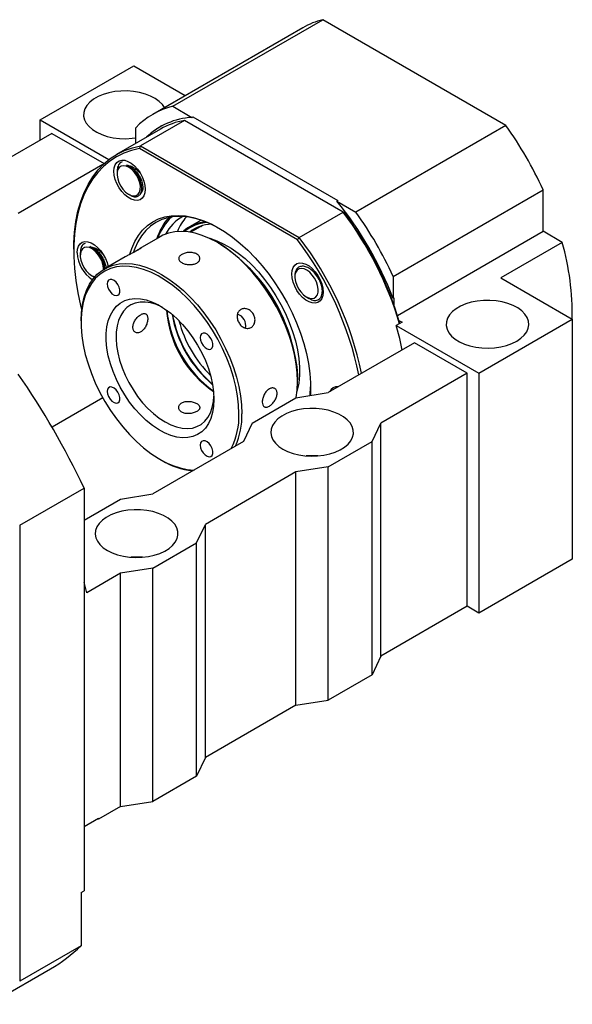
# Model space of a CAD drawing. Header units: millimetres. Extents: x 22 to 286, y -3 to 202.
# Tile 7 of 7: x 235 to 279, y 98 to 177. Entities that reach past the tile are written whole.
import ezdxf

# ---------------------------------------------------------------- set-up
doc = ezdxf.new("R2010")
doc.units = ezdxf.units.MM

msp = doc.modelspace()

# ---------------------------------------------------------------- linework, layer by layer
at = {"color": 7, "linetype": 'Continuous', "lineweight": 25}
for p, q in [((247.1693, 170.0043), (259.2608, 176.9845)), ((274.0181, 168.4653), (259.2608, 176.9845)), ((257.6402, 176.3379), (245.5487, 169.3576)), ((236.4696, 168.9139), (244.012, 173.2681)), ((244.012, 173.2681), (248.1673, 170.8693)), ((247.1693, 170.0043), (248.7063, 169.117)), ((248.7063, 169.117), (248.777, 169.1578)), ((248.777, 169.1578), (260.4603, 162.4132)), ((236.4696, 167.281), (236.4696, 168.9139)), ((236.4696, 168.9139), (242.0089, 165.7161)), ((246.1681, 168.1757), (242.6326, 166.1346)), ((244.177, 167.0262), (244.177, 168.2763)), ((248.1064, 168.8645), (244.5708, 166.8235)), ((260.8952, 161.4816), (248.1064, 168.8645)), ((274.0181, 168.4653), (261.9266, 161.485)), ((237.4124, 167.8253), (230.4592, 163.8113)), ((237.4124, 167.8253), (241.6263, 165.3926)), ((257.207, 159.2566), (244.4878, 166.5992)), ((244.5708, 166.8235), (257.3597, 159.4406)), ((241.5357, 165.3072), (234.7018, 161.3621)), ((242.6672, 164.7345), (242.6672, 164.5489)), ((243.6099, 162.916), (243.7104, 162.858)), ((264.9188, 156.3023), (277.0104, 163.2826)), ((277.0104, 159.9334), (277.0104, 163.2826)), ((260.4603, 162.4132), (260.3896, 162.3723)), ((260.3896, 162.3723), (261.9266, 161.485)), ((257.3597, 159.4406), (260.8952, 161.4816)), ((249.4462, 160.8307), (248.5179, 160.2948)), ((249.5667, 160.3999), (248.6283, 159.8582)), ((249.4344, 160.3235), (249.4908, 160.3787)), ((246.1466, 159.5032), (244.4963, 158.5505)), ((265.2709, 153.1564), (277.0104, 159.9334)), ((278.5535, 159.0426), (277.0104, 159.9334)), ((250.8484, 158.9807), (250.7306, 159.0488)), ((278.5535, 159.0426), (273.6038, 156.1852)), ((239.1801, 158.5039), (239.1801, 158.3678)), ((239.6987, 158.1724), (239.6987, 157.9868)), ((243.3257, 157.8747), (241.6683, 156.9179)), ((241.6816, 156.9256), (241.6486, 157.1643)), ((240.6413, 156.3539), (240.7419, 156.2959)), ((240.7494, 156.3091), (240.8872, 156.2305)), ((257.0006, 156.3327), (257.0006, 156.2745)), ((264.9188, 156.3023), (264.9188, 154.5275)), ((273.6038, 156.1852), (279.3674, 152.8579)), ((257.9432, 154.6416), (257.9875, 154.616)), ((258.01, 154.603), (258.1376, 154.5293)), ((258.2058, 154.5181), (258.0158, 154.6137)), ((264.9188, 154.5275), (264.9895, 154.5683)), ((264.9895, 154.5683), (264.9895, 153.9948)), ((239.7694, 152.721), (239.7694, 152.5849)), ((265.647, 152.6144), (265.1756, 152.3423)), ((265.1756, 152.3423), (271.8249, 148.5037)), ((265.3922, 152.7615), (265.647, 152.6144)), ((271.8249, 148.5037), (279.3674, 152.8579)), ((279.3674, 152.8579), (279.3674, 133.5331)), ((266.6395, 150.9529), (259.6862, 146.9389)), ((270.8821, 148.5036), (266.6395, 150.9529)), ((270.8821, 148.5036), (263.9289, 144.4896)), ((270.8821, 129.7232), (270.8821, 148.5036)), ((271.8249, 148.5037), (271.8249, 129.1789)), ((257.2114, 147.8225), (257.2114, 147.9586)), ((257.0935, 146.5307), (259.6862, 146.9389)), ((241.5177, 146.5163), (237.4262, 144.1544)), ((253.558, 144.4896), (257.0935, 146.5307)), ((253.558, 144.4896), (252.8509, 142.9929)), ((263.2218, 142.9929), (263.9289, 144.4896)), ((263.9289, 125.7092), (263.9289, 144.4896)), ((252.8509, 142.9929), (245.5441, 138.7748)), ((259.6862, 140.9519), (263.2218, 142.9929)), ((263.2218, 124.2124), (263.2218, 142.9929)), ((246.1323, 141.5628), (246.2502, 141.4948)), ((257.0935, 140.5437), (249.7868, 136.3256)), ((259.6862, 140.9519), (257.0935, 140.5437)), ((257.0935, 121.7632), (257.0935, 140.5437)), ((259.6862, 122.1714), (259.6862, 140.9519)), ((234.8197, 136.2598), (240.0051, 139.2532)), ((240.0051, 139.2532), (240.0051, 106.8094)), ((240.0051, 136.6657), (242.9514, 138.3666)), ((242.9514, 138.3666), (245.5441, 138.7748)), ((234.8197, 136.2598), (234.8197, 99.5154)), ((249.0796, 134.8288), (249.7868, 136.3256)), ((249.7868, 117.5451), (249.7868, 136.3256)), ((245.5441, 132.7878), (249.0796, 134.8288)), ((249.0796, 116.0484), (249.0796, 134.8288)), ((279.3674, 133.5331), (271.8249, 129.1789)), ((245.5441, 132.7878), (242.9514, 132.3796)), ((245.5441, 114.0073), (245.5441, 132.7878)), ((242.9514, 132.3796), (240.2408, 130.8148)), ((242.9514, 113.5991), (242.9514, 132.3796)), ((240.2408, 130.8148), (240.0051, 131.6586)), ((270.8821, 129.7232), (263.9289, 125.7092)), ((271.8249, 129.1789), (270.8821, 129.7232)), ((263.9289, 125.7092), (263.2218, 124.2124)), ((263.2218, 124.2124), (259.6862, 122.1714)), ((257.0935, 121.7632), (259.6862, 122.1714)), ((257.0935, 121.7632), (249.7868, 117.5451)), ((249.7868, 117.5451), (249.0796, 116.0484)), ((249.0796, 116.0484), (245.5441, 114.0073)), ((242.9514, 113.5991), (241.1836, 112.5786)), ((242.9514, 113.5991), (245.5441, 114.0073)), ((240.0051, 111.9799), (241.1836, 112.6603)), ((241.1836, 112.5786), (241.1836, 112.6603)), ((241.1129, 112.6195), (241.1836, 112.5786)), ((239.7694, 106.6733), (240.0051, 106.8094)), ((239.7694, 106.6733), (239.7694, 102.3728)), ((239.7694, 102.3728), (234.8197, 99.5154)), ((232.3549, 97.6569), (237.3047, 100.5143))]:
    msp.add_line(p, q, dxfattribs=at)
at = {"color": 7, "linetype": 'Continuous', "lineweight": 25, "flags": 128}
for points in [[(246.4853, 169.8983), (246.3199, 170.1428), (246.0676, 170.3989), (245.7505, 170.6297), (245.3761, 170.8299), (244.9531, 170.9947), (244.4915, 171.1204), (244.0021, 171.2039), (243.4964, 171.2433), (242.9862, 171.2376), (242.4834, 171.1871), (241.9999, 171.0928), (241.547, 170.9571), (241.1353, 170.783), (240.7744, 170.5747), (240.4729, 170.337), (240.2377, 170.0755), (240.0744, 169.7964), (239.9869, 169.5062), (239.9771, 169.2116), (240.0453, 168.9196), (240.19, 168.6371), (240.4076, 168.3706), (240.6932, 168.1265), (241.0399, 167.9103), (241.4398, 167.7273), (241.8834, 167.5816), (242.3603, 167.4767), (242.8593, 167.4151), (243.3688, 167.3982), (243.8768, 167.4264), (244.177, 167.4649)], [(239.1801, 158.5039), (239.1871, 158.9678), (239.2428, 159.8692), (239.3539, 160.7321), (239.52, 161.5522), (239.7401, 162.3257), (240.0133, 163.049), (240.3384, 163.7186), (240.7136, 164.3314), (241.1374, 164.8845), (241.6076, 165.3753), (242.122, 165.8013), (242.6783, 166.1607), (243.2738, 166.4518), (243.9056, 166.673), (244.5708, 166.8235)], [(244.4878, 166.5992), (243.8325, 166.4478), (243.2102, 166.2267), (242.6238, 165.937), (242.076, 165.5801), (241.5695, 165.1576), (241.1066, 164.6715), (240.6895, 164.1242), (240.3201, 163.5181), (240.0002, 162.8562), (239.7312, 162.1415), (239.5146, 161.3774), (239.3512, 160.5675), (239.2418, 159.7156), (239.187, 158.8257), (239.187, 157.902), (239.2418, 156.9488), (239.3512, 155.9707), (239.5146, 154.9721), (239.7312, 153.9579), (239.8178, 153.6065)], [(242.4197, 164.7734), (242.4473, 165.0603), (242.5288, 165.3028), (242.6606, 165.4903), (242.837, 165.6147), (243.0502, 165.6705), (243.2911, 165.6553), (243.5489, 165.5698), (243.8126, 165.4176), (244.0704, 165.2054), (244.3112, 164.9426), (244.5245, 164.6405), (244.7009, 164.3125), (244.8327, 163.9727), (244.9142, 163.6362), (244.9418, 163.3175), (244.9142, 163.0307), (244.8327, 162.7882), (244.7009, 162.6006), (244.5245, 162.4762), (244.3112, 162.4204), (244.0704, 162.4356), (243.8126, 162.5212), (243.5489, 162.6734), (243.2911, 162.8855), (243.0502, 163.1484), (242.837, 163.4504), (242.6606, 163.7785), (242.5288, 164.1182), (242.4473, 164.4548), (242.4197, 164.7734)], [(244.549, 163.5612), (244.5013, 163.8453), (244.4018, 164.1387), (244.2562, 164.4244), (244.0732, 164.6856), (243.8632, 164.9073), (243.6385, 165.0765), (243.4121, 165.1834), (243.1973, 165.2218), (243.0064, 165.1895), (242.8506, 165.0883), (242.739, 164.9241), (242.678, 164.7065), (242.6711, 164.4481), (242.7188, 164.164), (242.8183, 163.8706), (242.9638, 163.585), (243.1469, 163.3237), (243.3569, 163.1021), (243.5816, 162.9329), (243.8079, 162.826), (244.0228, 162.7875), (244.2136, 162.8199), (244.3694, 162.921), (244.4811, 163.0852), (244.5421, 163.3028), (244.549, 163.5612)], [(243.7034, 158.0916), (243.8585, 158.5609), (244.0998, 159.1047), (244.391, 159.5931), (244.7301, 160.0226), (245.1144, 160.39), (245.5412, 160.6926), (246.0073, 160.9281), (246.5092, 161.0947), (247.0432, 161.1913), (247.6054, 161.2171), (248.1916, 161.172), (248.7975, 161.0563), (249.4185, 160.8707), (250.0501, 160.6168), (250.6877, 160.2964), (251.3264, 159.9118), (251.9615, 159.4659), (252.5884, 158.962), (253.2024, 158.4039), (253.799, 157.7956), (254.3737, 157.1417), (254.9224, 156.447), (255.4408, 155.7166), (255.9253, 154.9561), (256.3721, 154.1709), (256.778, 153.3669), (257.1401, 152.5501), (257.4555, 151.7265), (257.7221, 150.9022), (257.9377, 150.0832), (258.1008, 149.2758), (258.2102, 148.4858), (258.2652, 147.7191), (258.2652, 146.9814), (258.251, 146.7129)], [(250.9078, 160.171), (250.3284, 160.4736), (249.6965, 160.7424), (249.0741, 160.9423), (248.4662, 161.0719), (247.8773, 161.1302), (247.3119, 161.1167), (246.7743, 161.0316), (246.2686, 160.8754), (245.7986, 160.6494), (245.3679, 160.3553), (244.9799, 159.9954), (244.6374, 159.5723), (244.3431, 159.0893), (244.0991, 158.55), (244.0043, 158.2839)], [(257.1048, 146.5324), (257.1837, 147.1479), (257.2114, 147.8225), (257.1837, 148.5291), (257.101, 149.2616), (256.9639, 150.0137), (256.7737, 150.7791), (256.5318, 151.5512), (256.2405, 152.3233), (255.9022, 153.089), (255.5197, 153.8417), (255.0963, 154.575), (254.6357, 155.2826), (254.1418, 155.9584), (253.6187, 156.5968), (253.0711, 157.1922), (252.5034, 157.7396), (251.9206, 158.2344), (251.3276, 158.6722), (250.7296, 159.0494), (250.1315, 159.3627), (249.5385, 159.6095), (248.9557, 159.7877), (248.3881, 159.8957), (247.8404, 159.9326), (247.3173, 159.8981), (246.8234, 159.7925), (246.3628, 159.6167), (246.1466, 159.5032)], [(239.4512, 158.2113), (239.4788, 158.4982), (239.5602, 158.7407), (239.692, 158.9282), (239.8684, 159.0526), (240.0817, 159.1084), (240.3225, 159.0932), (240.5804, 159.0077), (240.844, 158.8555), (241.1019, 158.6433), (241.3427, 158.3805), (241.556, 158.0784), (241.7324, 157.7504), (241.8642, 157.4106), (241.9451, 157.0777)], [(241.5839, 156.8674), (241.5804, 156.9991), (241.5327, 157.2832), (241.4332, 157.5766), (241.2877, 157.8623), (241.1046, 158.1235), (240.8947, 158.3452), (240.67, 158.5144), (240.4436, 158.6213), (240.2288, 158.6597), (240.0379, 158.6274), (239.8821, 158.5262), (239.7705, 158.362), (239.7094, 158.1444), (239.7026, 157.886), (239.7503, 157.6019), (239.8498, 157.3085), (239.9953, 157.0228), (240.1784, 156.7616), (240.3883, 156.54), (240.613, 156.3708), (240.8394, 156.2638), (240.8673, 156.2552)], [(250.8484, 158.9807), (250.9966, 158.8932), (251.5917, 158.5012), (252.1803, 158.0489), (252.7571, 157.5402), (253.3172, 156.9795), (253.8556, 156.3719), (254.3675, 155.7226), (254.8485, 155.0374), (255.2944, 154.3223), (255.7011, 153.5835), (256.0652, 152.8276), (256.3835, 152.0611), (256.6531, 151.2909), (256.8716, 150.5238), (257.0373, 149.7663), (257.1485, 149.0253), (257.2044, 148.3071), (257.2114, 147.9586)], [(239.7694, 152.721), (239.7971, 153.3957), (239.8798, 154.0326), (240.0168, 154.6265), (240.2071, 155.1722), (240.4489, 155.665), (240.7403, 156.1009), (241.0786, 156.4759), (241.4611, 156.787), (241.8844, 157.0315), (242.3451, 157.2072), (242.839, 157.3128), (243.362, 157.3473), (243.9097, 157.3104), (244.4774, 157.2024), (245.0602, 157.0242), (245.6531, 156.7774), (246.2512, 156.4641), (246.8493, 156.0869), (247.4422, 155.6491), (248.025, 155.1543), (248.5927, 154.6069), (249.1404, 154.0115), (249.6635, 153.3731), (250.1574, 152.6973), (250.618, 151.9897), (251.0413, 151.2564), (251.4238, 150.5037), (251.7622, 149.738), (252.0535, 148.9659), (252.2953, 148.1938), (252.4856, 147.4285), (252.6227, 146.6763), (252.7054, 145.9438), (252.733, 145.2373)], [(252.4973, 145.2373), (252.4694, 145.9416), (252.3857, 146.672), (252.2471, 147.422), (252.0548, 148.1852), (251.8105, 148.9547), (251.5162, 149.7239), (251.1747, 150.4859), (250.7888, 151.2341), (250.362, 151.9618), (249.8981, 152.6628), (249.4011, 153.3308), (248.8754, 153.9599), (248.3255, 154.5447), (247.7564, 155.0799), (247.1731, 155.561), (246.5806, 155.9836), (245.9842, 156.3441), (245.3891, 156.6392), (244.8005, 156.8664), (244.2236, 157.0237), (243.6636, 157.1097), (243.1252, 157.1237), (242.6133, 157.0655), (242.1323, 156.9356), (241.6864, 156.7352), (241.2797, 156.4661), (240.9156, 156.1306), (240.5973, 155.7316), (240.3277, 155.2726), (240.1091, 154.7578), (239.9435, 154.1916), (239.8323, 153.579), (239.7764, 152.9253), (239.7764, 152.2364), (239.8323, 151.5183), (239.9435, 150.7772), (240.1091, 150.0198), (240.3277, 149.2526), (240.5973, 148.4824), (240.9156, 147.716), (241.2797, 146.96), (241.6864, 146.2213), (242.1323, 145.5061), (242.6133, 144.8209), (243.1252, 144.1716), (243.6636, 143.564), (244.2236, 143.0034), (244.8005, 142.4947), (245.3891, 142.0423), (245.9842, 141.6504), (246.5806, 141.3222), (247.1731, 141.0607), (247.7564, 140.8683), (248.3255, 140.7465), (248.873, 140.6965)], [(256.7531, 156.499), (256.7806, 156.7858), (256.8621, 157.0283), (256.9939, 157.2159), (257.1703, 157.3403), (257.3836, 157.3961), (257.6244, 157.3809), (257.8823, 157.2953), (258.1459, 157.1431), (258.4037, 156.931), (258.6446, 156.6681), (258.8579, 156.3661), (259.0343, 156.038), (259.1661, 155.6983), (259.2475, 155.3617), (259.2751, 155.0431), (259.2475, 154.7562), (259.1661, 154.5137), (259.0343, 154.3262), (258.8579, 154.2018), (258.6446, 154.146), (258.4037, 154.1612), (258.1459, 154.2467), (257.8823, 154.3989), (257.6244, 154.6111), (257.3836, 154.8739), (257.1703, 155.176), (256.9939, 155.504), (256.8621, 155.8438), (256.7806, 156.1803), (256.7531, 156.499)], [(257.0044, 156.1737), (257.0521, 155.8895), (257.1516, 155.5961), (257.2972, 155.3105), (257.4802, 155.0493), (257.6902, 154.8276), (257.9149, 154.6584), (258.1413, 154.5515), (258.3561, 154.5131), (258.547, 154.5454), (258.7028, 154.6466), (258.8144, 154.8107), (258.8754, 155.0283), (258.8823, 155.2867), (258.8346, 155.5709), (258.7351, 155.8643), (258.5896, 156.1499), (258.4065, 156.4111), (258.1965, 156.6328), (257.9718, 156.802), (257.7455, 156.9089), (257.5306, 156.9473), (257.3398, 156.915), (257.184, 156.8138), (257.0723, 156.6497), (257.0113, 156.4321), (257.0044, 156.1737)], [(241.8766, 155.6988), (241.9041, 155.493), (241.9835, 155.2777), (242.1062, 155.0764), (242.259, 154.9108), (242.4252, 154.7989), (242.5869, 154.7529), (242.7266, 154.7776), (242.829, 154.8705), (242.8832, 155.0214), (242.8832, 155.214), (242.829, 155.4275), (242.7266, 155.6387), (242.5869, 155.8247), (242.4252, 155.9653), (242.259, 156.0454), (242.1062, 156.0562), (241.9835, 155.9966), (241.9041, 155.873), (241.8766, 155.6988)], [(259.2015, 154.9498), (259.246, 155.0824), (259.2666, 155.1974)], [(250.4821, 146.4006), (250.4537, 145.8446), (250.3691, 145.3285), (250.2292, 144.8591), (250.0359, 144.4425), (249.7917, 144.0842), (249.4999, 143.7888), (249.1641, 143.5602), (248.7889, 143.4014), (248.379, 143.3143), (247.9399, 143.3003), (247.4772, 143.3594), (246.997, 143.4908), (246.5055, 143.693), (246.0092, 143.9631), (245.5145, 144.2978), (245.0278, 144.6925), (244.5556, 145.1423), (244.104, 145.6413), (243.6788, 146.1828), (243.2856, 146.7599), (242.9295, 147.3651), (242.6152, 147.9904), (242.3467, 148.6277), (242.1277, 149.2687), (241.9608, 149.9051), (241.8483, 150.5285), (241.7917, 151.1308), (241.7917, 151.7041), (241.8483, 152.2411), (241.9608, 152.7346), (242.1277, 153.1783), (242.3467, 153.5664), (242.6152, 153.8938), (242.9295, 154.1562), (243.2856, 154.3503), (243.6788, 154.4734), (244.104, 154.524), (244.5556, 154.5015), (245.0278, 154.406), (245.5145, 154.239), (246.0092, 154.0025), (246.5055, 153.6996), (246.997, 153.3342), (247.4772, 152.9113), (247.9399, 152.4361), (248.379, 151.915), (248.7889, 151.3548), (249.1641, 150.7627), (249.4999, 150.1465), (249.7917, 149.5141), (250.0359, 148.8739), (250.2292, 148.2342), (250.3691, 147.6033), (250.4537, 146.9894), (250.4821, 146.4006)], [(246.3392, 153.8083), (246.3002, 153.8284), (245.8357, 154.0327), (245.381, 154.1683), (244.9425, 154.2333), (244.5264, 154.2269), (244.1384, 154.1491), (243.7841, 154.0011), (243.4683, 153.7848), (243.1956, 153.5033), (242.9698, 153.1607), (242.794, 152.7616), (242.6707, 152.3117), (242.6016, 151.8174), (242.5878, 151.2854), (242.6293, 150.7234), (242.7257, 150.1392), (242.8755, 149.5411), (243.0766, 148.9373), (243.3263, 148.3364), (243.6211, 147.7468), (243.9567, 147.1768), (244.3285, 146.6344), (244.7313, 146.1272), (245.1594, 145.6623), (245.6067, 145.2463), (246.0671, 144.8849), (246.5341, 144.5834)], [(274.889, 151.089), (275.2212, 151.3127), (275.4904, 151.563), (275.6902, 151.8341), (275.8159, 152.1196), (275.8647, 152.4128), (275.8354, 152.707), (275.7287, 152.9951), (275.547, 153.2704), (275.2947, 153.5264), (274.9776, 153.7573), (274.6032, 153.9574), (274.1802, 154.1223), (273.7186, 154.2479), (273.2292, 154.3314), (272.7235, 154.3708), (272.2132, 154.3652), (271.7105, 154.3146), (271.227, 154.2204), (270.774, 154.0846), (270.3623, 153.9105), (270.0015, 153.7022), (269.6999, 153.4646), (269.4648, 153.2031), (269.3015, 152.924), (269.214, 152.6337), (269.2042, 152.3392), (269.2724, 152.0472), (269.417, 151.7647), (269.6347, 151.4982), (269.9202, 151.254), (270.267, 151.0379), (270.6669, 150.8548), (271.1104, 150.7092), (271.5873, 150.6043), (272.0864, 150.5427), (272.5959, 150.5258), (273.1039, 150.5539), (273.5984, 150.6265), (274.068, 150.7419), (274.5016, 150.8973), (274.889, 151.089)], [(265.6619, 150.3721), (265.4572, 151.2928), (265.1756, 152.3423)], [(249.3766, 151.3692), (249.4041, 151.1633), (249.4835, 150.9481), (249.6062, 150.7467), (249.759, 150.5812), (249.9252, 150.4693), (250.0869, 150.4232), (250.2266, 150.448), (250.329, 150.5408), (250.3832, 150.6917), (250.3832, 150.8844), (250.329, 151.0979), (250.2266, 151.309), (250.0869, 151.495), (249.9252, 151.6357), (249.759, 151.7157), (249.6062, 151.7265), (249.4835, 151.6669), (249.4041, 151.5433), (249.3766, 151.3692)], [(241.8766, 147.0381), (241.9041, 146.8322), (241.9835, 146.617), (242.1062, 146.4157), (242.259, 146.2501), (242.4252, 146.1382), (242.5869, 146.0921), (242.7266, 146.1169), (242.829, 146.2098), (242.8832, 146.3607), (242.8832, 146.5533), (242.829, 146.7668), (242.7266, 146.978), (242.5869, 147.1639), (242.4252, 147.3046), (242.259, 147.3847), (242.1062, 147.3955), (241.9835, 147.3358), (241.9041, 147.2123), (241.8766, 147.0381)], [(258.2385, 146.6938), (258.2442, 146.763), (258.2718, 147.4148)], [(246.5341, 144.5834), (247.001, 144.3458), (247.4614, 144.1756), (247.9088, 144.0751), (248.3368, 144.0457), (248.7396, 144.0879), (249.1114, 144.201), (249.447, 144.3835), (249.7418, 144.6328), (249.9915, 144.9454), (250.1926, 145.3169), (250.3425, 145.7422), (250.4388, 146.2151), (250.4772, 146.6403)], [(256.0329, 142.3806), (256.4203, 142.1888), (256.8539, 142.0334), (257.3235, 141.9181), (257.818, 141.8455), (258.326, 141.8173), (258.8355, 141.8342), (259.3346, 141.8959), (259.8115, 142.0007), (260.255, 142.1464), (260.6549, 142.3295), (261.0017, 142.5456), (261.2872, 142.7898), (261.5049, 143.0562), (261.6495, 143.3388), (261.7177, 143.6307), (261.7079, 143.9253), (261.6204, 144.2155), (261.4571, 144.4946), (261.222, 144.7561), (260.9204, 144.9938), (260.5596, 145.2021), (260.1478, 145.3762), (259.6949, 145.5119), (259.2114, 145.6062), (258.7087, 145.6567), (258.1984, 145.6624), (257.6927, 145.623), (257.2033, 145.5395), (256.7417, 145.4139), (256.3187, 145.249), (255.9443, 145.0488), (255.6272, 144.818), (255.3749, 144.5619), (255.1932, 144.2866), (255.0865, 143.9985), (255.0572, 143.7044), (255.106, 143.4111), (255.2317, 143.1256), (255.4315, 142.8545), (255.7007, 142.6042), (256.0329, 142.3806)], [(249.3766, 142.7084), (249.4041, 142.5026), (249.4835, 142.2873), (249.6062, 142.086), (249.759, 141.9204), (249.9252, 141.8086), (250.0869, 141.7625), (250.2266, 141.7872), (250.329, 141.8801), (250.3832, 142.031), (250.3832, 142.2237), (250.329, 142.4371), (250.2266, 142.6483), (250.0869, 142.8343), (249.9252, 142.9749), (249.759, 143.055), (249.6062, 143.0658), (249.4835, 143.0062), (249.4041, 142.8826), (249.3766, 142.7084)], [(241.8907, 134.2165), (242.2781, 134.0247), (242.7117, 133.8694), (243.1813, 133.754), (243.6759, 133.6814), (244.1839, 133.6532), (244.6934, 133.6702), (245.1924, 133.7318), (245.6693, 133.8367), (246.1129, 133.9823), (246.5128, 134.1654), (246.8595, 134.3815), (247.1451, 134.6257), (247.3627, 134.8922), (247.5074, 135.1747), (247.5756, 135.4667), (247.5658, 135.7612), (247.4783, 136.0514), (247.315, 136.3306), (247.0798, 136.592), (246.7783, 136.8297), (246.4174, 137.038), (246.0057, 137.2121), (245.5528, 137.3479), (245.0693, 137.4421), (244.5665, 137.4927), (244.0563, 137.4983), (243.5505, 137.4589), (243.0611, 137.3754), (242.5995, 137.2498), (242.1766, 137.0849), (241.8022, 136.8847), (241.4851, 136.6539), (241.2327, 136.3978), (241.0511, 136.1225), (240.9443, 135.8344), (240.915, 135.5403), (240.9638, 135.2471), (241.0896, 134.9615), (241.2894, 134.6905), (241.5585, 134.4402), (241.8907, 134.2165)]]:
    msp.add_lwpolyline(points, dxfattribs=at)
at = {"color": 8, "linetype": 'Continuous', "lineweight": 25, "flags": 128}
msp.add_lwpolyline([(250.0327, 159.4083), (250.1551, 159.3743), (250.7157, 159.1776), (251.2845, 158.9122), (251.8558, 158.5806), (252.4242, 158.186), (252.9843, 157.7322), (253.5305, 157.2237), (254.0578, 156.6652), (254.5609, 156.0622), (255.0351, 155.4204), (255.4758, 154.7461), (255.8787, 154.0458), (256.24, 153.3261), (256.5561, 152.594), (256.8241, 151.8567), (257.0413, 151.1211), (257.2057, 150.3943), (257.3156, 149.6834), (257.3701, 148.9952), (257.3686, 148.3364), (257.311, 147.7132), (257.1981, 147.1317), (257.1737, 147.0383)], dxfattribs=at)
at = {"color": 7, "linetype": 'Continuous', "lineweight": 25}
for centre, radius, start, end in [((260.7066, 171.0071), 6.1498, 103.59703, 119.908602), ((248.5974, 164.0764), 6.0975, 103.545613, 136.465139), ((249.0548, 163.2921), 5.8353, 93.424127, 133.558276), ((249.0819, 163.4194), 5.7427, 120.499135, 133.837922), ((249.0309, 163.1921), 5.7473, 99.256811, 119.87441), ((248.7871, 150.4431), 31.0065, 24.462113, 35.537888), ((238.0783, 144.261), 28.737, 20.931795, 39.068205), ((250.3159, 157.9842), 4.6389, 138.55536, 162.865219), ((250.0245, 157.9547), 4.3187, 133.556533, 160.582406), ((249.7167, 158.0337), 3.5569, 119.605108, 151.886872), ((251.3423, 158.3947), 4.1036, 138.747885, 158.161343), ((238.5147, 144.5257), 28.0783, 16.48673, 37.14836), ((238.8462, 144.714), 27.7376, 16.323082, 37.069242), ((236.6956, 143.4628), 31.0065, 24.462113, 35.537888), ((250.0294, 157.6736), 3.0231, 93.746471, 131.345661), ((250.0662, 157.6015), 3.0363, 91.912923, 130.125836), ((250.3397, 157.5618), 2.9418, 91.420509, 128.123221), ((235.6044, 142.8448), 27.1298, 11.751284, 37.224501), ((235.7264, 142.8938), 27.2359, 11.865879, 37.411498), ((258.4198, 153.277), 20.943, 358.867094, 15.979871), ((242.1873, 158.3337), 2.7388, 182.561348, 236.933056), ((243.7954, 147.5614), 13.4085, 12.608183, 47.386439), ((243.2077, 147.2221), 14.0431, 18.143734, 41.850889), ((255.2507, 154.1744), 8.6038, 183.916368, 236.078256), ((255.9217, 154.5618), 9.2914, 186.094071, 233.900552), ((256.4933, 154.8917), 9.536, 189.917464, 230.077163), ((256.8147, 155.0773), 9.8658, 190.795694, 229.198926), ((252.1022, 152.3577), 0.9419, 346.37393, 73.151292), ((181.5146, 111.6075), 64.6949, 25.297955, 34.702045), ((260.4205, 146.7553), 0.6549, 83.444018, 156.550684), ((246.5847, 145.0722), 5.9149, 333.474701, 1.598628), ((246.6387, 145.0672), 6.0967, 336.474935, 1.598398), ((249.5185, 146.8999), 6.3164, 238.839856, 263.076059), ((258.3899, 136.1061), 5.749, 85.334266, 94.665672), ((244.2477, 127.9418), 5.7492, 85.334481, 94.665581), ((230.9489, 111.5067), 12.6976, 300.03645, 314.000191)]:
    msp.add_arc(centre, radius, start, end, dxfattribs=at)
at = {"color": 8, "linetype": 'Continuous', "lineweight": 25}
msp.add_arc((257.0108, 155.1905), 9.6716, 194.700554, 225.294071, dxfattribs=at)
at = {"color": 7, "linetype": 'Continuous', "lineweight": 25}
for points in [[(244.4878, 166.5992), (244.5154, 166.674), (244.5431, 166.7488), (244.5708, 166.8235)], [(260.9782, 161.4337), (260.9506, 161.4497), (260.9229, 161.4656), (260.8952, 161.4816)], [(257.3597, 159.4406), (257.3088, 159.3793), (257.2579, 159.3179), (257.207, 159.2566)]]:
    msp.add_open_spline(points, degree=3, dxfattribs=at)
for points, knots in [([(243.0754, 165.5241), (243.0106, 165.4935), (242.8466, 165.4159), (242.6974, 165.1363), (242.6814, 164.8612), (242.674, 164.734)], [0, 0, 0, 0, 0.2601735, 0.6579092, 1, 1, 1, 1]), ([(243.4362, 165.2679), (243.5592, 165.2453), (243.807, 165.1997), (244.1858, 164.9781), (244.3972, 164.7569), (244.4973, 164.6522)], [0, 0, 0, 0, 0.3414102, 0.6882347, 1, 1, 1, 1]), ([(243.4362, 165.2679), (243.4814, 165.2538), (243.6154, 165.2117), (243.8462, 165.0801), (244.1103, 164.8567), (244.3449, 164.5766), (244.5362, 164.2618), (244.6728, 163.9341), (244.7441, 163.6161), (244.7489, 163.3284), (244.6842, 163.0992), (244.5938, 162.9568), (244.5138, 162.9234), (244.4935, 162.915)], [0, 0, 0, 0, 0.0513913, 0.1523909, 0.2551556, 0.3561558, 0.4571553, 0.55992, 0.6609203, 0.7619196, 0.8646845, 0.9656848, 1, 1, 1, 1]), ([(244.6171, 163.7264), (244.5884, 163.8891), (244.5347, 164.0589), (244.3852, 164.3891), (244.2892, 164.5493), (244.0702, 164.8348), (243.9465, 164.9605), (243.7573, 165.1069), (243.6929, 165.1495), (243.5635, 165.2203), (243.4995, 165.248), (243.4362, 165.2679)], [0, 0, 0, 0, 0.25, 0.25, 0.5, 0.5, 0.75, 0.75, 0.875, 0.875, 1, 1, 1, 1]), ([(243.718, 162.8712), (243.7776, 162.8336), (243.9522, 162.7236), (244.2204, 162.7038), (244.4761, 162.809), (244.633, 163.0602), (244.6777, 163.3843), (244.6351, 163.6245), (244.6171, 163.7264)], [0, 0, 0, 0, 0.1010387, 0.2957457, 0.4864497, 0.6772988, 0.8631086, 1, 1, 1, 1]), ([(240.1069, 158.962), (240.0421, 158.9314), (239.8781, 158.8538), (239.7289, 158.5742), (239.7129, 158.2991), (239.7055, 158.1719)], [0, 0, 0, 0, 0.2601734, 0.6579089, 1, 1, 1, 1]), ([(240.4677, 158.7058), (240.5906, 158.6832), (240.8384, 158.6376), (241.2173, 158.416), (241.4287, 158.1948), (241.5288, 158.0901)], [0, 0, 0, 0, 0.34141, 0.6882347, 1, 1, 1, 1]), ([(240.4677, 158.7058), (240.5129, 158.6917), (240.6469, 158.6496), (240.8777, 158.518), (241.1418, 158.2945), (241.3762, 158.0146), (241.5685, 157.6992), (241.7011, 157.374), (241.7671, 157.1226), (241.7661, 157.0021), (241.7659, 156.9742)], [0, 0, 0, 0, 0.0743346, 0.2204252, 0.3690685, 0.5151597, 0.6612498, 0.8098933, 0.9559847, 1, 1, 1, 1]), ([(241.6486, 157.1643), (241.6199, 157.327), (241.5662, 157.4968), (241.4166, 157.827), (241.3207, 157.9872), (241.1017, 158.2726), (240.9779, 158.3984), (240.7888, 158.5448), (240.7243, 158.5874), (240.5949, 158.6582), (240.531, 158.6858), (240.4677, 158.7058)], [0, 0, 0, 0, 0.25, 0.25, 0.5, 0.5, 0.75, 0.75, 0.875, 0.875, 1, 1, 1, 1]), ([(244.3427, 158.4181), (244.2716, 158.378), (244.1294, 158.2979), (243.8753, 158.1651), (243.6312, 158.0392), (243.4345, 157.9365), (243.3569, 157.8917), (243.3262, 157.8739)], [0, 0, 0, 0, 0.2143586, 0.428692, 0.6435834, 0.8588428, 1, 1, 1, 1]), ([(243.9222, 158.1901), (243.988, 158.2321), (244.1331, 158.3248), (244.3369, 158.4552), (244.5085, 158.5592), (244.6163, 158.6163), (244.6485, 158.6216), (244.5986, 158.5774), (244.4873, 158.5031), (244.3836, 158.4421), (244.3427, 158.4181)], [0, 0, 0, 0, 0.1111081, 0.2450285, 0.3787453, 0.5119818, 0.6452089, 0.7789107, 0.9128355, 1, 1, 1, 1]), ([(247.8893, 157.4098), (247.8496, 157.4327), (247.8145, 157.4571), (247.7529, 157.5086), (247.7263, 157.5362), (247.6837, 157.5926), (247.6676, 157.6214), (247.6459, 157.6804), (247.6404, 157.7108), (247.6404, 157.7706), (247.6458, 157.8003), (247.6675, 157.8596), (247.6838, 157.8888), (247.7261, 157.9449), (247.7525, 157.9722), (247.8146, 158.0243), (247.8498, 158.0486), (247.9282, 158.0939), (247.972, 158.1151), (248.0644, 158.1524), (248.1132, 158.1686), (248.2161, 158.1963), (248.2701, 158.2075), (248.3787, 158.2239), (248.4339, 158.2292), (248.5461, 158.2334), (248.6013, 158.2324), (248.7099, 158.2238), (248.7639, 158.2162), (248.8669, 158.1946), (248.9157, 158.1807), (249.0082, 158.1468), (249.052, 158.1265), (249.1305, 158.0812), (249.1657, 158.0561), (249.2279, 158.0008), (249.2543, 157.9711), (249.2967, 157.909), (249.3131, 157.8763), (249.3349, 157.8091), (249.3403, 157.7752), (249.3404, 157.707), (249.335, 157.6724), (249.3133, 157.6056), (249.2973, 157.5732), (249.2548, 157.5108), (249.2283, 157.4809), (249.1668, 157.426), (249.1317, 157.4008), (249.0523, 157.3549), (249.0093, 157.335), (248.9173, 157.301), (248.8676, 157.2868), (248.7646, 157.2651), (248.7117, 157.2576), (248.6028, 157.2489), (248.5465, 157.2478), (248.4356, 157.252), (248.3805, 157.2571), (248.2709, 157.2736), (248.2172, 157.2847), (248.0637, 157.3258), (247.9688, 157.3639), (247.8893, 157.4098)], [0, 0, 0, 0, 0.03125, 0.03125, 0.0625, 0.0625, 0.09375, 0.09375, 0.125, 0.125, 0.15625, 0.15625, 0.1875, 0.1875, 0.21875, 0.21875, 0.25, 0.25, 0.28125, 0.28125, 0.3125, 0.3125, 0.34375, 0.34375, 0.375, 0.375, 0.40625, 0.40625, 0.4375, 0.4375, 0.46875, 0.46875, 0.5, 0.5, 0.53125, 0.53125, 0.5625, 0.5625, 0.59375, 0.59375, 0.625, 0.625, 0.65625, 0.65625, 0.6875, 0.6875, 0.71875, 0.71875, 0.75, 0.75, 0.78125, 0.78125, 0.8125, 0.8125, 0.84375, 0.84375, 0.875, 0.875, 0.90625, 0.90625, 0.9375, 0.9375, 1, 1, 1, 1]), ([(258.1628, 154.5301), (258.2563, 154.4781), (258.4767, 154.3552), (258.7891, 154.3574), (259.0547, 154.509), (259.2072, 154.8145), (259.232, 155.2285), (259.1287, 155.7009), (258.9071, 156.1761), (258.5986, 156.5996), (258.234, 156.9209), (257.8583, 157.1086), (257.5125, 157.1389), (257.2312, 157.0148), (257.0561, 156.7485), (256.9897, 156.4974), (257.0027, 156.3449), (257.0038, 156.3329)], [0, 0, 0, 0, 0.05663945, 0.13366589, 0.20965842, 0.28540881, 0.35954375, 0.43372076, 0.50627759, 0.57857371, 0.64985667, 0.72028282, 0.79028864, 0.85885525, 0.92747383, 0.99428074, 1, 1, 1, 1]), ([(257.9876, 154.6161), (257.9879, 154.6159), (258.0601, 154.5601), (258.1331, 154.5391), (258.2058, 154.5181)], [0, 0, 0, 0, 0.00428508, 1, 1, 1, 1]), ([(243.9413, 152.2039), (243.9413, 152.158), (243.9458, 152.1148), (243.9634, 152.0335), (243.9767, 151.9951), (244.0112, 151.926), (244.0322, 151.8954), (244.0813, 151.842), (244.1097, 151.8192), (244.1711, 151.7838), (244.2043, 151.7708), (244.2755, 151.7548), (244.313, 151.7519), (244.3895, 151.7565), (244.4292, 151.7641), (244.5092, 151.7897), (244.5488, 151.8075), (244.6273, 151.8527), (244.6666, 151.8806), (244.7414, 151.9442), (244.7772, 151.98), (244.8458, 152.0593), (244.8783, 152.1028), (244.9378, 152.1937), (244.9652, 152.2417), (245.0152, 152.3422), (245.037, 152.3933), (245.075, 152.4967), (245.0913, 152.5496), (245.1172, 152.6535), (245.1269, 152.7043), (245.1401, 152.8036), (245.1434, 152.8523), (245.1434, 152.943), (245.1402, 152.9855), (245.1271, 153.065), (245.1173, 153.1011), (245.0916, 153.165), (245.0754, 153.1932), (245.0372, 153.2404), (245.0153, 153.2593), (244.966, 153.2879), (244.9382, 153.2976), (244.8786, 153.3071), (244.8466, 153.3071), (244.7781, 153.2976), (244.7417, 153.288), (244.6672, 153.26), (244.6286, 153.2416), (244.5492, 153.1958), (244.5095, 153.1691), (244.4303, 153.1084), (244.3903, 153.074), (244.3133, 152.9997), (244.2762, 152.96), (244.2053, 152.8751), (244.1714, 152.8298), (244.0793, 152.6913), (244.0285, 152.5916), (243.977, 152.444), (243.9637, 152.3945), (243.9458, 152.2971), (243.9413, 152.2499), (243.9413, 152.2039)], [0, 0, 0, 0, 0.03125, 0.03125, 0.0625, 0.0625, 0.09375, 0.09375, 0.125, 0.125, 0.15625, 0.15625, 0.1875, 0.1875, 0.21875, 0.21875, 0.25, 0.25, 0.28125, 0.28125, 0.3125, 0.3125, 0.34375, 0.34375, 0.375, 0.375, 0.40625, 0.40625, 0.4375, 0.4375, 0.46875, 0.46875, 0.5, 0.5, 0.53125, 0.53125, 0.5625, 0.5625, 0.59375, 0.59375, 0.625, 0.625, 0.65625, 0.65625, 0.6875, 0.6875, 0.71875, 0.71875, 0.75, 0.75, 0.78125, 0.78125, 0.8125, 0.8125, 0.84375, 0.84375, 0.875, 0.875, 0.9375, 0.9375, 0.96875, 0.96875, 1, 1, 1, 1]), ([(253.4714, 152.1859), (253.4325, 152.1634), (253.3917, 152.1461), (253.3067, 152.1215), (253.262, 152.1142), (253.1715, 152.1103), (253.1259, 152.1135), (253.0339, 152.1302), (252.9873, 152.1439), (252.897, 152.1805), (252.8529, 152.2035), (252.7666, 152.2588), (252.7251, 152.2909), (252.6473, 152.3617), (252.6104, 152.4011), (252.5424, 152.4861), (252.5119, 152.5309), (252.4575, 152.6251), (252.4334, 152.675), (252.3941, 152.7757), (252.3785, 152.8267), (252.3558, 152.9301), (252.3488, 152.9824), (252.344, 153.0839), (252.3461, 153.1337), (252.3597, 153.2314), (252.371, 153.2777), (252.4023, 153.3655), (252.4226, 153.4073), (252.4713, 153.4838), (252.4994, 153.5182), (252.5633, 153.5798), (252.5994, 153.6069), (252.6763, 153.6514), (252.7174, 153.669), (252.8051, 153.695), (252.851, 153.7031), (252.9444, 153.7091), (252.9926, 153.7071), (253.0898, 153.693), (253.138, 153.681), (253.2332, 153.6473), (253.2808, 153.6253), (253.3711, 153.573), (253.4142, 153.5426), (253.496, 153.4735), (253.5346, 153.4346), (253.6038, 153.3516), (253.635, 153.307), (253.6901, 153.2118), (253.7132, 153.1624), (253.7507, 153.061), (253.7651, 153.0083), (253.7843, 152.9027), (253.7891, 152.8502), (253.7895, 152.7458), (253.7848, 152.6936), (253.7665, 152.5942), (253.7529, 152.5465), (253.7167, 152.4552), (253.6944, 152.4123), (253.6167, 152.2953), (253.5493, 152.2309), (253.4714, 152.1859)], [0, 0, 0, 0, 0.03125, 0.03125, 0.0625, 0.0625, 0.09375, 0.09375, 0.125, 0.125, 0.15625, 0.15625, 0.1875, 0.1875, 0.21875, 0.21875, 0.25, 0.25, 0.28125, 0.28125, 0.3125, 0.3125, 0.34375, 0.34375, 0.375, 0.375, 0.40625, 0.40625, 0.4375, 0.4375, 0.46875, 0.46875, 0.5, 0.5, 0.53125, 0.53125, 0.5625, 0.5625, 0.59375, 0.59375, 0.625, 0.625, 0.65625, 0.65625, 0.6875, 0.6875, 0.71875, 0.71875, 0.75, 0.75, 0.78125, 0.78125, 0.8125, 0.8125, 0.84375, 0.84375, 0.875, 0.875, 0.90625, 0.90625, 0.9375, 0.9375, 1, 1, 1, 1]), ([(254.3712, 146.1829), (254.3712, 146.2288), (254.3747, 146.2764), (254.3886, 146.3747), (254.3991, 146.4261), (254.4267, 146.5291), (254.4436, 146.5805), (254.4839, 146.683), (254.5074, 146.7344), (254.5592, 146.8325), (254.5876, 146.8797), (254.6499, 146.9703), (254.6833, 147.013), (254.753, 147.0908), (254.7899, 147.1266), (254.8661, 147.1901), (254.9047, 147.2172), (254.9832, 147.2626), (255.0234, 147.2808), (255.1019, 147.3068), (255.1404, 147.3148), (255.2158, 147.3205), (255.2525, 147.3182), (255.321, 147.3036), (255.3531, 147.2914), (255.413, 147.2569), (255.4396, 147.2352), (255.4865, 147.1833), (255.5069, 147.1527), (255.5397, 147.0845), (255.5521, 147.0473), (255.5689, 146.9664), (255.5732, 146.9224), (255.5733, 146.8318), (255.5691, 146.7848), (255.5523, 146.6872), (255.5398, 146.6373), (255.5073, 146.5379), (255.4871, 146.4877), (255.4398, 146.3884), (255.4132, 146.3402), (255.3542, 146.2463), (255.3215, 146.2002), (255.2528, 146.114), (255.2168, 146.0736), (255.1414, 145.9982), (255.1022, 145.9634), (255.024, 145.9021), (254.9846, 145.8753), (254.9051, 145.8293), (254.8664, 145.811), (254.7909, 145.7834), (254.7538, 145.7741), (254.6835, 145.7653), (254.6505, 145.7658), (254.5886, 145.7764), (254.5595, 145.7867), (254.5076, 145.8166), (254.4846, 145.836), (254.444, 145.8845), (254.4268, 145.9132), (254.3856, 146.0101), (254.3712, 146.0912), (254.3712, 146.1829)], [0, 0, 0, 0, 0.03125, 0.03125, 0.0625, 0.0625, 0.09375, 0.09375, 0.125, 0.125, 0.15625, 0.15625, 0.1875, 0.1875, 0.21875, 0.21875, 0.25, 0.25, 0.28125, 0.28125, 0.3125, 0.3125, 0.34375, 0.34375, 0.375, 0.375, 0.40625, 0.40625, 0.4375, 0.4375, 0.46875, 0.46875, 0.5, 0.5, 0.53125, 0.53125, 0.5625, 0.5625, 0.59375, 0.59375, 0.625, 0.625, 0.65625, 0.65625, 0.6875, 0.6875, 0.71875, 0.71875, 0.75, 0.75, 0.78125, 0.78125, 0.8125, 0.8125, 0.84375, 0.84375, 0.875, 0.875, 0.90625, 0.90625, 0.9375, 0.9375, 1, 1, 1, 1]), ([(249.0914, 146.0597), (249.0517, 146.0827), (249.0087, 146.1037), (248.9165, 146.1419), (248.8667, 146.1592), (248.7637, 146.1887), (248.7108, 146.2009), (248.6019, 146.2198), (248.5456, 146.2265), (248.4349, 146.2334), (248.3798, 146.2338), (248.2702, 146.2277), (248.2167, 146.2213), (248.1144, 146.2018), (248.0649, 146.1885), (247.9718, 146.1553), (247.929, 146.1357), (247.8504, 146.0904), (247.8144, 146.0644), (247.7527, 146.0084), (247.7265, 145.9782), (247.6838, 145.9138), (247.6675, 145.8797), (247.6459, 145.8106), (247.6404, 145.7753), (247.6404, 145.7036), (247.6458, 145.6683), (247.6673, 145.5993), (247.6836, 145.5651), (247.7262, 145.5008), (247.7523, 145.4707), (247.814, 145.4146), (247.8499, 145.3886), (247.9284, 145.3432), (247.9712, 145.3236), (248.0643, 145.2903), (248.1137, 145.277), (248.216, 145.2574), (248.2697, 145.2509), (248.3791, 145.2448), (248.4342, 145.2451), (248.545, 145.2519), (248.6013, 145.2586), (248.71, 145.2775), (248.763, 145.2897), (248.8661, 145.3192), (248.9158, 145.3365), (249.008, 145.3747), (249.0512, 145.3957), (249.1307, 145.4415), (249.1659, 145.4656), (249.2276, 145.5162), (249.2543, 145.543), (249.2969, 145.5974), (249.313, 145.625), (249.3348, 145.6815), (249.3403, 145.7104), (249.3405, 145.7959), (249.3184, 145.8535), (249.2551, 145.9348), (249.2287, 145.9614), (249.1666, 146.0125), (249.1312, 146.0368), (249.0914, 146.0597)], [0, 0, 0, 0, 0.03125, 0.03125, 0.0625, 0.0625, 0.09375, 0.09375, 0.125, 0.125, 0.15625, 0.15625, 0.1875, 0.1875, 0.21875, 0.21875, 0.25, 0.25, 0.28125, 0.28125, 0.3125, 0.3125, 0.34375, 0.34375, 0.375, 0.375, 0.40625, 0.40625, 0.4375, 0.4375, 0.46875, 0.46875, 0.5, 0.5, 0.53125, 0.53125, 0.5625, 0.5625, 0.59375, 0.59375, 0.625, 0.625, 0.65625, 0.65625, 0.6875, 0.6875, 0.71875, 0.71875, 0.75, 0.75, 0.78125, 0.78125, 0.8125, 0.8125, 0.84375, 0.84375, 0.875, 0.875, 0.9375, 0.9375, 0.96875, 0.96875, 1, 1, 1, 1])]:
    msp.add_open_spline(points, degree=3, knots=knots, dxfattribs=at)

doc.saveas('drawing.dxf')
